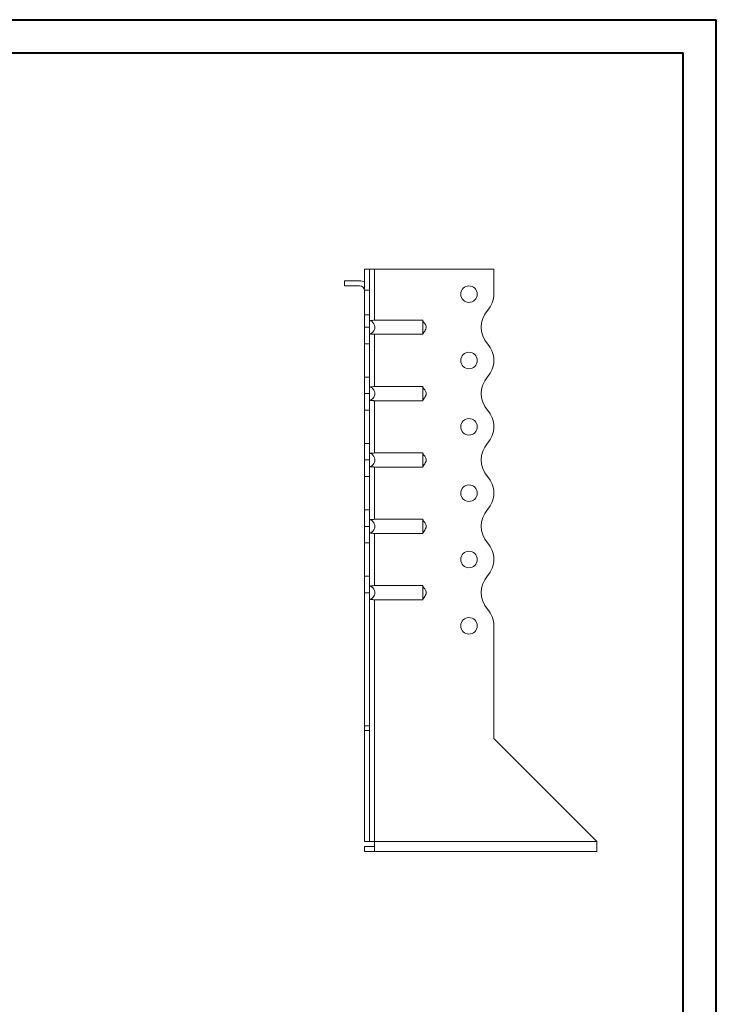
# Model space of a CAD drawing. Header units: millimetres. Extents: x 0 to 210, y 0 to 297.
# Tile 6 of 6: x 105 to 210, y 149 to 297. Entities that reach past the tile are written whole.
import ezdxf

# ---------------------------------------------------------------- set-up
doc = ezdxf.new("R2010")
doc.units = ezdxf.units.MM

msp = doc.modelspace()

# ---------------------------------------------------------------- linework, layer by layer
at = {"color": 7, "linetype": 'Continuous', "lineweight": 40}
for p, q in [((0.08, 297.21), (210.08, 297.21)), ((210.08, 0.21), (210.08, 297.21)), ((210.08, 292.21), (210.08, 297.21)), ((10.08, 292.21), (205.08, 292.21)), ((205.08, 5.21), (205.08, 292.21))]:
    msp.add_line(p, q, dxfattribs=at)
at = {"color": 7, "linetype": 'Continuous', "lineweight": 15}
for p, q in [((157.8, 259.6), (157.05, 259.6)), ((157.05, 259.6), (157.05, 256.46)), ((157.8, 259.6), (157.8, 256.46)), ((158.55, 259.6), (157.8, 259.6)), ((158.55, 251.91), (158.55, 259.6)), ((176.55, 259.6), (158.55, 259.6)), ((176.55, 255.87), (176.55, 259.6)), ((154.05, 257.85), (154.05, 257.1)), ((154.05, 257.85), (156.3, 257.85)), ((156.3, 257.1), (154.05, 257.1)), ((157.05, 256.46), (157.8, 256.46)), ((157.05, 252.72), (157.05, 256.46)), ((157.8, 256.46), (157.8, 252.72)), ((157.05, 250.85), (157.05, 252.72)), ((157.05, 252.72), (157.8, 252.72)), ((157.8, 252.72), (157.8, 250.85)), ((157.05, 250.85), (157.8, 250.85)), ((157.05, 248.35), (157.05, 250.85)), ((157.8, 250.85), (157.8, 248.35)), ((158.55, 251.91), (165.86, 251.91)), ((158.55, 249.79), (165.86, 249.79)), ((158.55, 241.91), (158.55, 249.79)), ((157.8, 248.35), (157.05, 248.35)), ((157.05, 243.35), (157.05, 248.35)), ((157.8, 243.35), (157.8, 248.35)), ((176.55, 245.87), (176.55, 245.87)), ((157.05, 243.35), (157.8, 243.35)), ((157.05, 240.85), (157.05, 243.35)), ((157.8, 243.35), (157.8, 240.85)), ((158.55, 241.91), (165.86, 241.91)), ((157.8, 240.85), (157.05, 240.85)), ((157.05, 238.35), (157.05, 240.85)), ((157.8, 240.85), (157.8, 238.35)), ((158.55, 239.79), (165.86, 239.79)), ((158.55, 231.91), (158.55, 239.79)), ((157.8, 238.35), (157.05, 238.35)), ((157.05, 233.35), (157.05, 238.35)), ((157.8, 233.35), (157.8, 238.35)), ((176.55, 235.87), (176.55, 235.87)), ((157.05, 233.35), (157.8, 233.35)), ((157.05, 230.85), (157.05, 233.35)), ((157.8, 233.35), (157.8, 230.85)), ((158.55, 231.91), (165.86, 231.91)), ((157.8, 230.85), (157.05, 230.85)), ((157.05, 228.35), (157.05, 230.85)), ((157.8, 230.85), (157.8, 228.35)), ((158.55, 229.79), (165.86, 229.79)), ((158.55, 221.91), (158.55, 229.79)), ((157.8, 228.35), (157.05, 228.35)), ((157.05, 223.35), (157.05, 228.35)), ((157.8, 223.35), (157.8, 228.35)), ((176.55, 225.87), (176.55, 225.87)), ((157.05, 223.35), (157.8, 223.35)), ((157.05, 220.85), (157.05, 223.35)), ((157.8, 223.35), (157.8, 220.85)), ((158.55, 221.91), (165.86, 221.91)), ((157.8, 220.85), (157.05, 220.85)), ((157.05, 218.35), (157.05, 220.85)), ((157.8, 220.85), (157.8, 218.35)), ((158.55, 219.79), (165.86, 219.79)), ((158.55, 211.91), (158.55, 219.79)), ((157.8, 218.35), (157.05, 218.35)), ((157.05, 213.35), (157.05, 218.35)), ((157.8, 213.35), (157.8, 218.35)), ((176.55, 215.87), (176.55, 215.87)), ((157.05, 213.35), (157.8, 213.35)), ((157.05, 210.85), (157.05, 213.35)), ((157.8, 213.35), (157.8, 210.85)), ((157.8, 210.85), (157.05, 210.85)), ((157.05, 210.85), (157.05, 190.76)), ((157.8, 210.85), (157.8, 190.76)), ((158.55, 211.91), (165.86, 211.91)), ((158.55, 209.79), (165.86, 209.79)), ((158.55, 173.35), (158.55, 209.79)), ((176.55, 188.85), (176.55, 205.87)), ((157.05, 190.76), (157.8, 190.76)), ((157.05, 190.06), (157.05, 190.76)), ((157.8, 190.06), (157.05, 190.06)), ((157.05, 173.35), (157.05, 190.06)), ((157.8, 190.76), (157.8, 190.06)), ((157.8, 173.35), (157.8, 190.06)), ((192.05, 173.35), (176.55, 188.85)), ((157.8, 173.35), (157.05, 173.35)), ((158.55, 172.6), (157.05, 172.6)), ((157.05, 172.6), (157.05, 171.85)), ((157.8, 173.35), (158.55, 173.35)), ((192.05, 173.35), (158.55, 173.35)), ((158.55, 173.35), (158.55, 171.85)), ((192.05, 173.35), (192.05, 171.85)), ((158.55, 171.85), (157.05, 171.85)), ((192.05, 171.85), (158.55, 171.85))]:
    msp.add_line(p, q, dxfattribs=at)
for centre in [(172.8, 255.85), (172.8, 245.85), (172.8, 235.85), (172.8, 225.85), (172.8, 215.85), (172.8, 205.85)]:
    msp.add_circle(centre, 1.25, dxfattribs=at)
for centre, radius, start, end in [((156.3, 256.35), 1.5, 60, 90), ((156.3, 256.35), 0.75, 0, 90), ((172.8, 255.87), 3.75, 318.1877, 0), ((178.39, 250.87), 3.75, 138.1877, 221.8123), ((172.8, 245.87), 3.75, 0, 41.8123), ((172.8, 245.87), 3.75, 318.1804, 0), ((178.39, 240.87), 3.75, 138.1804, 221.8123), ((172.8, 235.87), 3.75, 0, 41.8123), ((172.8, 235.87), 3.75, 318.1804, 0), ((178.39, 230.87), 3.75, 138.1804, 221.8123), ((172.8, 225.87), 3.75, 0, 41.8123), ((172.8, 225.87), 3.75, 318.1804, 0), ((178.39, 220.87), 3.75, 138.1804, 221.8196), ((172.8, 215.87), 3.75, 0, 41.8196), ((172.8, 215.87), 3.75, 318.1804, 0), ((178.39, 210.87), 3.75, 138.1804, 221.8196), ((172.8, 205.87), 3.75, 0, 41.8196)]:
    msp.add_arc(centre, radius, start, end, dxfattribs=at)
for points, knots in [([(157.8, 251.91), (157.86, 251.89), (157.91, 251.87), (158.02, 251.82), (158.07, 251.79), (158.17, 251.72), (158.22, 251.69), (158.3, 251.6), (158.34, 251.56), (158.41, 251.46), (158.45, 251.41), (158.5, 251.31), (158.52, 251.25), (158.56, 251.14), (158.58, 251.09), (158.6, 250.97), (158.6, 250.91), (158.6, 250.73), (158.58, 250.61), (158.51, 250.39), (158.45, 250.28), (158.31, 250.09), (158.22, 250.01), (158.07, 249.91), (158.02, 249.88), (157.91, 249.83), (157.86, 249.81), (157.8, 249.79)], [0, 0, 0, 0, 0.0625, 0.0625, 0.125, 0.125, 0.1875, 0.1875, 0.25, 0.25, 0.3125, 0.3125, 0.375, 0.375, 0.4375, 0.4375, 0.5, 0.5, 0.625, 0.625, 0.75, 0.75, 0.875, 0.875, 0.9375, 0.9375, 1, 1, 1, 1]), ([(158.02, 251.82), (158.05, 251.84), (158.09, 251.85), (158.17, 251.87), (158.21, 251.88), (158.35, 251.9), (158.45, 251.91), (158.55, 251.91)], [0, 0, 0, 0, 0.25, 0.25, 0.5, 0.5, 1, 1, 1, 1]), ([(165.86, 249.79), (165.87, 249.81), (165.86, 249.83), (165.86, 249.88), (165.86, 249.91), (165.86, 249.98), (165.86, 250.01), (165.86, 250.09), (165.86, 250.14), (165.86, 250.23), (165.86, 250.28), (165.86, 250.39), (165.86, 250.44), (165.86, 250.56), (165.86, 250.61), (165.86, 250.73), (165.86, 250.79), (165.86, 250.91), (165.86, 250.97), (165.86, 251.08), (165.86, 251.14), (165.86, 251.31), (165.86, 251.42), (165.86, 251.61), (165.87, 251.69), (165.86, 251.79), (165.86, 251.82), (165.86, 251.87), (165.87, 251.89), (165.86, 251.91)], [0, 0, 0, 0, 0.0625, 0.0625, 0.125, 0.125, 0.1875, 0.1875, 0.25, 0.25, 0.3125, 0.3125, 0.375, 0.375, 0.4375, 0.4375, 0.5, 0.5, 0.5625, 0.5625, 0.625, 0.625, 0.75, 0.75, 0.875, 0.875, 0.9375, 0.9375, 1, 1, 1, 1]), ([(165.86, 249.85), (165.88, 249.89), (165.91, 249.94), (166, 250.08), (166.14, 250.28), (166.27, 250.5), (166.35, 250.69), (166.37, 250.83), (166.35, 251.05), (166.23, 251.28), (166.07, 251.51), (165.94, 251.67), (165.89, 251.79), (165.86, 251.85)], [0, 0, 0, 0, 0.088139, 0.117704, 0.24517, 0.377665, 0.439117, 0.496208, 0.551739, 0.710391, 0.810032, 0.893587, 1, 1, 1, 1]), ([(158.55, 249.79), (158.5, 249.79), (158.45, 249.79), (158.35, 249.8), (158.3, 249.8), (158.21, 249.82), (158.17, 249.82), (158.09, 249.85), (158.05, 249.86), (158.02, 249.88)], [0, 0, 0, 0, 0.25, 0.25, 0.5, 0.5, 0.75, 0.75, 1, 1, 1, 1]), ([(157.8, 241.91), (157.86, 241.89), (157.91, 241.87), (158.02, 241.82), (158.07, 241.79), (158.17, 241.72), (158.22, 241.69), (158.3, 241.6), (158.34, 241.56), (158.41, 241.46), (158.45, 241.41), (158.5, 241.31), (158.52, 241.25), (158.56, 241.14), (158.58, 241.09), (158.6, 240.97), (158.6, 240.91), (158.6, 240.73), (158.58, 240.61), (158.51, 240.39), (158.45, 240.28), (158.31, 240.09), (158.22, 240.01), (158.07, 239.91), (158.02, 239.88), (157.91, 239.83), (157.86, 239.81), (157.8, 239.79)], [0, 0, 0, 0, 0.0625, 0.0625, 0.125, 0.125, 0.1875, 0.1875, 0.25, 0.25, 0.3125, 0.3125, 0.375, 0.375, 0.4375, 0.4375, 0.5, 0.5, 0.625, 0.625, 0.75, 0.75, 0.875, 0.875, 0.9375, 0.9375, 1, 1, 1, 1]), ([(158.02, 241.82), (158.05, 241.84), (158.09, 241.85), (158.17, 241.87), (158.21, 241.88), (158.35, 241.9), (158.45, 241.91), (158.55, 241.91)], [0, 0, 0, 0, 0.25, 0.25, 0.5, 0.5, 1, 1, 1, 1]), ([(165.86, 239.79), (165.87, 239.81), (165.86, 239.83), (165.86, 239.88), (165.86, 239.91), (165.86, 239.98), (165.86, 240.01), (165.86, 240.09), (165.86, 240.14), (165.86, 240.23), (165.86, 240.28), (165.86, 240.39), (165.86, 240.44), (165.86, 240.56), (165.86, 240.61), (165.86, 240.73), (165.86, 240.79), (165.86, 240.91), (165.86, 240.97), (165.86, 241.08), (165.86, 241.14), (165.86, 241.31), (165.86, 241.42), (165.86, 241.61), (165.87, 241.69), (165.86, 241.79), (165.86, 241.82), (165.86, 241.87), (165.87, 241.89), (165.86, 241.91)], [0, 0, 0, 0, 0.0625, 0.0625, 0.125, 0.125, 0.1875, 0.1875, 0.25, 0.25, 0.3125, 0.3125, 0.375, 0.375, 0.4375, 0.4375, 0.5, 0.5, 0.5625, 0.5625, 0.625, 0.625, 0.75, 0.75, 0.875, 0.875, 0.9375, 0.9375, 1, 1, 1, 1]), ([(165.86, 239.85), (165.88, 239.89), (165.91, 239.94), (166, 240.08), (166.14, 240.28), (166.27, 240.5), (166.35, 240.69), (166.37, 240.83), (166.35, 241.05), (166.23, 241.28), (166.07, 241.51), (165.94, 241.67), (165.89, 241.79), (165.86, 241.85)], [0, 0, 0, 0, 0.088139, 0.117704, 0.24517, 0.377665, 0.439117, 0.496208, 0.551739, 0.710391, 0.810032, 0.893587, 1, 1, 1, 1]), ([(158.55, 239.79), (158.5, 239.79), (158.45, 239.79), (158.35, 239.8), (158.3, 239.8), (158.21, 239.82), (158.17, 239.82), (158.09, 239.85), (158.05, 239.86), (158.02, 239.88)], [0, 0, 0, 0, 0.25, 0.25, 0.5, 0.5, 0.75, 0.75, 1, 1, 1, 1]), ([(157.8, 231.91), (157.86, 231.89), (157.91, 231.87), (158.02, 231.82), (158.07, 231.79), (158.17, 231.72), (158.22, 231.69), (158.3, 231.6), (158.34, 231.56), (158.41, 231.46), (158.45, 231.41), (158.5, 231.31), (158.52, 231.25), (158.56, 231.14), (158.58, 231.09), (158.6, 230.97), (158.6, 230.91), (158.6, 230.73), (158.58, 230.61), (158.51, 230.39), (158.45, 230.28), (158.31, 230.09), (158.22, 230.01), (158.07, 229.91), (158.02, 229.88), (157.91, 229.83), (157.86, 229.81), (157.8, 229.79)], [0, 0, 0, 0, 0.0625, 0.0625, 0.125, 0.125, 0.1875, 0.1875, 0.25, 0.25, 0.3125, 0.3125, 0.375, 0.375, 0.4375, 0.4375, 0.5, 0.5, 0.625, 0.625, 0.75, 0.75, 0.875, 0.875, 0.9375, 0.9375, 1, 1, 1, 1]), ([(158.02, 231.82), (158.05, 231.84), (158.09, 231.85), (158.17, 231.87), (158.21, 231.88), (158.35, 231.9), (158.45, 231.91), (158.55, 231.91)], [0, 0, 0, 0, 0.25, 0.25, 0.5, 0.5, 1, 1, 1, 1]), ([(165.86, 229.79), (165.87, 229.81), (165.86, 229.83), (165.86, 229.88), (165.86, 229.91), (165.86, 229.98), (165.86, 230.01), (165.86, 230.09), (165.86, 230.14), (165.86, 230.23), (165.86, 230.28), (165.86, 230.39), (165.86, 230.44), (165.86, 230.56), (165.86, 230.61), (165.86, 230.73), (165.86, 230.79), (165.86, 230.91), (165.86, 230.97), (165.86, 231.08), (165.86, 231.14), (165.86, 231.31), (165.86, 231.42), (165.86, 231.61), (165.87, 231.69), (165.86, 231.79), (165.86, 231.82), (165.86, 231.87), (165.87, 231.89), (165.86, 231.91)], [0, 0, 0, 0, 0.0625, 0.0625, 0.125, 0.125, 0.1875, 0.1875, 0.25, 0.25, 0.3125, 0.3125, 0.375, 0.375, 0.4375, 0.4375, 0.5, 0.5, 0.5625, 0.5625, 0.625, 0.625, 0.75, 0.75, 0.875, 0.875, 0.9375, 0.9375, 1, 1, 1, 1]), ([(165.86, 229.85), (165.88, 229.89), (165.91, 229.94), (166, 230.08), (166.14, 230.28), (166.27, 230.5), (166.35, 230.69), (166.37, 230.83), (166.35, 231.05), (166.23, 231.28), (166.07, 231.51), (165.94, 231.67), (165.89, 231.79), (165.86, 231.85)], [0, 0, 0, 0, 0.088139, 0.117704, 0.24517, 0.377665, 0.439117, 0.496208, 0.551739, 0.710391, 0.810032, 0.893587, 1, 1, 1, 1]), ([(158.55, 229.79), (158.5, 229.79), (158.45, 229.79), (158.35, 229.8), (158.3, 229.8), (158.21, 229.82), (158.17, 229.82), (158.09, 229.85), (158.05, 229.86), (158.02, 229.88)], [0, 0, 0, 0, 0.25, 0.25, 0.5, 0.5, 0.75, 0.75, 1, 1, 1, 1]), ([(157.8, 221.91), (157.86, 221.89), (157.91, 221.87), (158.02, 221.82), (158.07, 221.79), (158.17, 221.72), (158.22, 221.69), (158.3, 221.6), (158.34, 221.56), (158.41, 221.46), (158.45, 221.41), (158.5, 221.31), (158.52, 221.25), (158.56, 221.14), (158.58, 221.09), (158.6, 220.97), (158.6, 220.91), (158.6, 220.73), (158.58, 220.61), (158.51, 220.39), (158.45, 220.28), (158.31, 220.09), (158.22, 220.01), (158.07, 219.91), (158.02, 219.88), (157.91, 219.83), (157.86, 219.81), (157.8, 219.79)], [0, 0, 0, 0, 0.0625, 0.0625, 0.125, 0.125, 0.1875, 0.1875, 0.25, 0.25, 0.3125, 0.3125, 0.375, 0.375, 0.4375, 0.4375, 0.5, 0.5, 0.625, 0.625, 0.75, 0.75, 0.875, 0.875, 0.9375, 0.9375, 1, 1, 1, 1]), ([(158.02, 221.82), (158.05, 221.84), (158.09, 221.85), (158.17, 221.87), (158.21, 221.88), (158.35, 221.9), (158.45, 221.91), (158.55, 221.91)], [0, 0, 0, 0, 0.25, 0.25, 0.5, 0.5, 1, 1, 1, 1]), ([(165.86, 219.79), (165.87, 219.81), (165.86, 219.83), (165.86, 219.88), (165.86, 219.91), (165.86, 219.98), (165.86, 220.01), (165.86, 220.09), (165.86, 220.14), (165.86, 220.23), (165.86, 220.28), (165.86, 220.39), (165.86, 220.44), (165.86, 220.56), (165.86, 220.61), (165.86, 220.73), (165.86, 220.79), (165.86, 220.91), (165.86, 220.97), (165.86, 221.08), (165.86, 221.14), (165.86, 221.31), (165.86, 221.42), (165.86, 221.61), (165.87, 221.69), (165.86, 221.79), (165.86, 221.82), (165.86, 221.87), (165.87, 221.89), (165.86, 221.91)], [0, 0, 0, 0, 0.0625, 0.0625, 0.125, 0.125, 0.1875, 0.1875, 0.25, 0.25, 0.3125, 0.3125, 0.375, 0.375, 0.4375, 0.4375, 0.5, 0.5, 0.5625, 0.5625, 0.625, 0.625, 0.75, 0.75, 0.875, 0.875, 0.9375, 0.9375, 1, 1, 1, 1]), ([(165.86, 219.85), (165.88, 219.89), (165.91, 219.94), (166, 220.08), (166.14, 220.28), (166.27, 220.5), (166.35, 220.69), (166.37, 220.83), (166.35, 221.05), (166.23, 221.28), (166.07, 221.51), (165.94, 221.67), (165.89, 221.79), (165.86, 221.85)], [0, 0, 0, 0, 0.088139, 0.117704, 0.24517, 0.377665, 0.439117, 0.496208, 0.551739, 0.710391, 0.810032, 0.893587, 1, 1, 1, 1]), ([(158.55, 219.79), (158.5, 219.79), (158.45, 219.79), (158.35, 219.8), (158.3, 219.8), (158.21, 219.82), (158.17, 219.82), (158.09, 219.85), (158.05, 219.86), (158.02, 219.88)], [0, 0, 0, 0, 0.25, 0.25, 0.5, 0.5, 0.75, 0.75, 1, 1, 1, 1]), ([(157.8, 211.91), (157.86, 211.89), (157.91, 211.87), (158.02, 211.82), (158.07, 211.79), (158.17, 211.72), (158.22, 211.69), (158.3, 211.6), (158.34, 211.56), (158.41, 211.46), (158.45, 211.41), (158.5, 211.31), (158.52, 211.25), (158.56, 211.14), (158.58, 211.09), (158.6, 210.97), (158.6, 210.91), (158.6, 210.73), (158.58, 210.61), (158.51, 210.39), (158.45, 210.28), (158.31, 210.09), (158.22, 210.01), (158.07, 209.91), (158.02, 209.88), (157.91, 209.83), (157.86, 209.81), (157.8, 209.79)], [0, 0, 0, 0, 0.0625, 0.0625, 0.125, 0.125, 0.1875, 0.1875, 0.25, 0.25, 0.3125, 0.3125, 0.375, 0.375, 0.4375, 0.4375, 0.5, 0.5, 0.625, 0.625, 0.75, 0.75, 0.875, 0.875, 0.9375, 0.9375, 1, 1, 1, 1]), ([(158.02, 211.82), (158.05, 211.84), (158.09, 211.85), (158.17, 211.87), (158.21, 211.88), (158.35, 211.9), (158.45, 211.91), (158.55, 211.91)], [0, 0, 0, 0, 0.25, 0.25, 0.5, 0.5, 1, 1, 1, 1]), ([(165.86, 209.79), (165.87, 209.81), (165.86, 209.83), (165.86, 209.88), (165.86, 209.91), (165.86, 209.98), (165.86, 210.01), (165.86, 210.09), (165.86, 210.14), (165.86, 210.23), (165.86, 210.28), (165.86, 210.39), (165.86, 210.44), (165.86, 210.56), (165.86, 210.61), (165.86, 210.73), (165.86, 210.79), (165.86, 210.91), (165.86, 210.97), (165.86, 211.08), (165.86, 211.14), (165.86, 211.31), (165.86, 211.42), (165.86, 211.61), (165.87, 211.69), (165.86, 211.79), (165.86, 211.82), (165.86, 211.87), (165.87, 211.89), (165.86, 211.91)], [0, 0, 0, 0, 0.0625, 0.0625, 0.125, 0.125, 0.1875, 0.1875, 0.25, 0.25, 0.3125, 0.3125, 0.375, 0.375, 0.4375, 0.4375, 0.5, 0.5, 0.5625, 0.5625, 0.625, 0.625, 0.75, 0.75, 0.875, 0.875, 0.9375, 0.9375, 1, 1, 1, 1]), ([(165.86, 209.85), (165.88, 209.89), (165.91, 209.94), (166, 210.08), (166.14, 210.28), (166.27, 210.5), (166.35, 210.69), (166.37, 210.83), (166.35, 211.05), (166.23, 211.28), (166.07, 211.51), (165.94, 211.67), (165.89, 211.79), (165.86, 211.85)], [0, 0, 0, 0, 0.088139, 0.117704, 0.24517, 0.377665, 0.439117, 0.496208, 0.551739, 0.710391, 0.810032, 0.893587, 1, 1, 1, 1]), ([(158.55, 209.79), (158.5, 209.79), (158.45, 209.79), (158.35, 209.8), (158.3, 209.8), (158.21, 209.82), (158.17, 209.82), (158.09, 209.85), (158.05, 209.86), (158.02, 209.88)], [0, 0, 0, 0, 0.25, 0.25, 0.5, 0.5, 0.75, 0.75, 1, 1, 1, 1])]:
    msp.add_open_spline(points, degree=3, knots=knots, dxfattribs=at)

doc.saveas('drawing.dxf')
